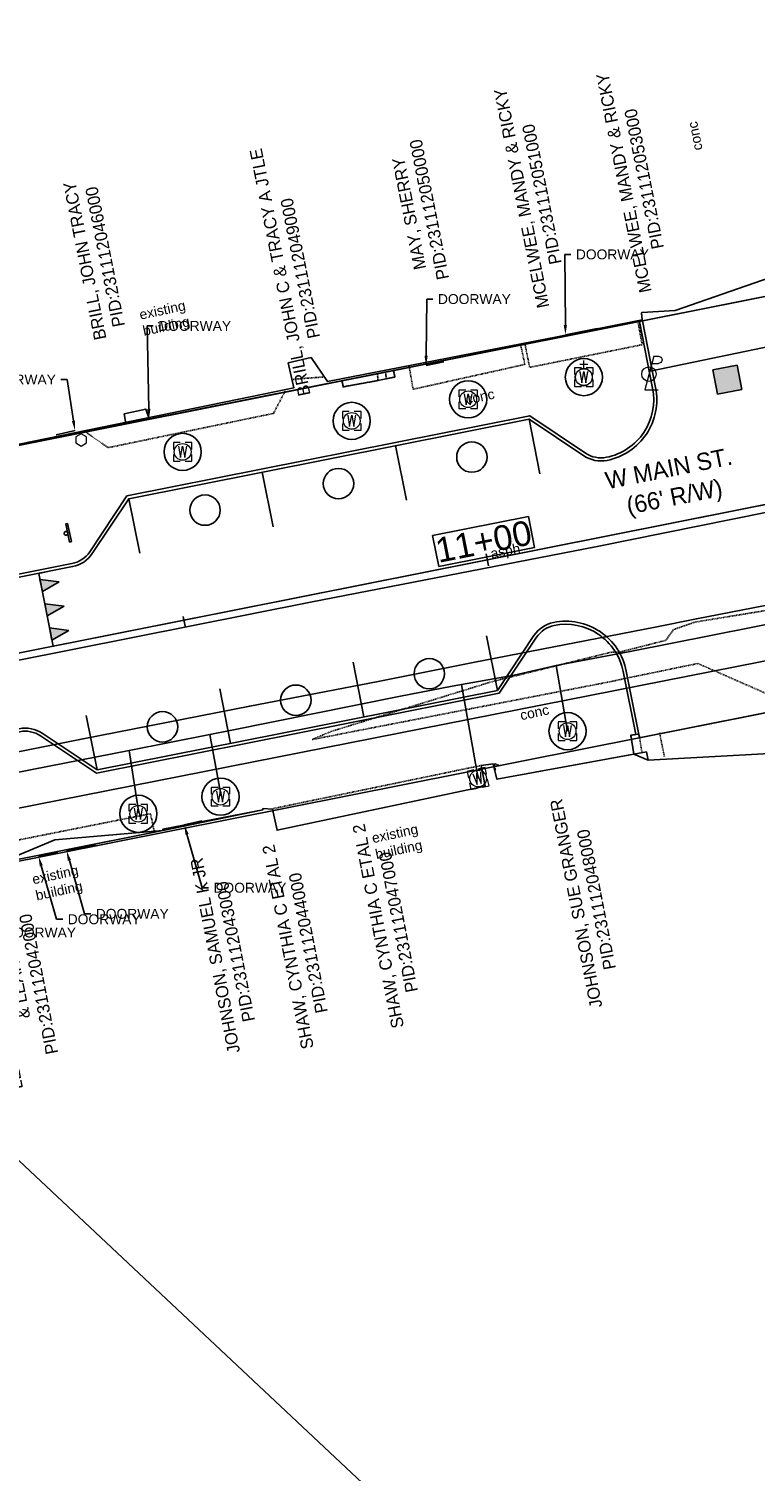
# Model space of a CAD drawing. Header units: feet. Extents: x 1743473 to 1753761, y 447116 to 448712.
# Tile 24 of 34: x 1750582 to 1750699, y 447983 to 448216. Entities that reach past the tile are written whole.
import ezdxf
from ezdxf import colors
from ezdxf.entities.mleader import LeaderData, LeaderLine
from ezdxf.math import Vec2, Vec3

# ---------------------------------------------------------------- set-up
doc = ezdxf.new("R2010")
doc.units = ezdxf.units.FT
doc.header["$MEASUREMENT"] = 0
for name, pattern in [('dsolidcl', [0]), ('elecex', [0]), ('HIDDEN', [0.09375, 0.0625, -0.03125]), ('HIDDENX2', [0.1875, 0.125, -0.0625]), ('OhDOT_USTN1', [0.055, 0.014, -0.041]), ('OhDOT_USTN2', [0.11, 0.069, -0.041]), ('OhDOT_USTN3', [0.22, 0.165, -0.055]), ('rowex', [0]), ('waterex', [0])]:
    doc.linetypes.add(name, pattern=pattern)
doc.layers.get('Defpoints').update_dxf_attribs({"color": 13})
for name, color, linetype in [('ALIGN', 7, 'Continuous'), ('BD_X_Building', 231, 'Continuous'), ('BD_X_Canopy', 2, 'OhDOT_USTN2'), ('C-STM STR', 132, 'Continuous'), ('PM_P_CL_Double_Solid', 2, 'dsolidcl'), ('PM_P_Parking_Lot_Stall', 7, 'Continuous'), ('PV_P_Curb', 120, 'Continuous'), ('PV_P_Curb_Ramp', 120, 'Continuous'), ('PV_P_EOP', 7, 'Continuous'), ('PV_P_Walk', 231, 'Continuous'), ('RD_X_Cells', 7, 'Continuous'), ('RD_X_Misc_Items', 1, 'OhDOT_USTN3'), ('RD_X_Wall', 120, 'OhDOT_USTN1'), ('RW_X_Fee_RW', 6, 'rowex'), ('SH_Text', 7, 'Continuous'), ('SN_P_Signs', 120, 'Continuous'), ('SRF-CONT EG MAJ', 9, 'HIDDENX2'), ('SRF-CONT EG MIN', 8, 'HIDDEN'), ('SRF-LBL EG.202402405', 7, 'Continuous'), ('SV_X_Control_Cells_Found', 7, 'Continuous'), ('SV_X_Random_Point', 7, 'Continuous'), ('UT_X_Electric', 1, 'elecex'), ('UT_X_Electric_Cells', 1, 'Continuous'), ('UT_X_Misc_Cells', 7, 'Continuous'), ('UT_X_Water', 133, 'waterex'), ('UT_X_Water_Cells', 133, 'Continuous'), ('XREF', 7, 'Continuous')]:
    doc.layers.add(name, color=color, linetype=linetype)
doc.layers.add('SC_Scratch1', color=7, linetype='Continuous', plot=False)
doc.layers.add('SC_Scratch2', color=1, linetype='Continuous', plot=False)
doc.styles.add('CBUS', font='font31.shx', dxfattribs={"height": 0.1})
doc.styles.add('L80', font='arial.ttf', dxfattribs={"height": 0.08})
doc.styles.add('Slanted-Normal', font='font31.shx', dxfattribs={"height": 0.14})

# ---------------------------------------------------------------- blocks, each defined once
blk = doc.blocks.new('PLP')
at = {"layer": 'UT_X_Misc_Cells', "color": 1, "linetype": 'Continuous', "lineweight": 0}
for p, q in [((0.043, 0.16), (0.085, 0.16)), ((0.026, 0.096), (0.085, 0.096))]:
    blk.add_line(p, q, dxfattribs=at)
at = {"layer": 'UT_X_Misc_Cells', "color": 1, "linetype": 'Continuous', "lineweight": 0, "flags": 128}
blk.add_lwpolyline([(0.043, 0.16), (-0.037, -0.14), (0.083, -0.14)], dxfattribs=at)
at = {"layer": 'UT_X_Misc_Cells', "color": 1, "linetype": 'Continuous', "lineweight": 0}
blk.add_circle((0, 0), 0.065, dxfattribs=at)
at = {"layer": 'UT_X_Misc_Cells', "color": 1, "linetype": 'Continuous', "lineweight": 0, "extrusion": (0, 0, -1)}
blk.add_arc((-0.086, 0.128), 0.0319, 88.8767, 271.1233, dxfattribs=at)
blk = doc.blocks.new('*U98', base_point=(1750682.303, 448160.5278, 734.762))
at = {"color": 0, "linetype": 'ByBlock', "lineweight": -2, "xscale": 17.99963239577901, "yscale": 17.99963239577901, "zscale": 17.99963239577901}
blk.add_blockref('PLP', (1750682.303, 448160.5278, 734.762), dxfattribs=at)
blk = doc.blocks.new('FLAGP')
at = {"layer": 'RD_X_Cells', "color": 1, "linetype": 'Continuous', "lineweight": 0}
for p, q in [((0, -0.055), (0, 0.08)), ((0, 0.08), (0.1, 0.04)), ((0.1, 0.04), (0, 0)), ((-0.025, -0.08), (0.025, -0.08))]:
    blk.add_line(p, q, dxfattribs=at)
blk.add_arc((0, -0.08), 0.025, 0, 180, dxfattribs=at)
blk = doc.blocks.new('*U161', base_point=(1750657.374, 448097.1, 734.47))
at = {"xscale": 6.25, "yscale": 6.25, "zscale": 6.25}
blk.add_blockref('FLAGP', (1750657.374, 448097.1, 734.47), dxfattribs=at)
blk = doc.blocks.new('POST')
at = {"layer": 'RD_X_Cells', "color": 30, "linetype": 'Continuous', "lineweight": 0, "flags": 128}
blk.add_lwpolyline([(-0.065, -0.037), (0, -0.075), (0.065, -0.037), (0.065, 0.037), (0, 0.075), (-0.065, 0.037), (-0.065, -0.037)], dxfattribs=at)
blk = doc.blocks.new('*U196', base_point=(1750590.475, 448149.887, 734.759))
at = {"layer": 'RD_X_Cells', "color": 0, "linetype": 'ByBlock', "lineweight": -2, "xscale": 13.33333333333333, "yscale": 13.33333333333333, "zscale": 13.33333333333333}
blk.add_blockref('POST', (1750590.475, 448149.887, 734.759), dxfattribs=at)
blk = doc.blocks.new('WM')
at = {"layer": 'UT_X_Water_Cells', "color": 133, "linetype": 'Continuous', "lineweight": 0, "flags": 128}
for points in [[(-0.02, 0.075), (-0.075, 0.075), (-0.075, 0.02)], [(-0.033, 0.045), (-0.017, -0.045), (0, 0.045), (0.017, -0.045), (0.033, 0.045)], [(0.075, 0.02), (0.075, 0.075), (0.02, 0.075)], [(-0.075, -0.02), (-0.075, -0.075), (-0.02, -0.075)], [(0.02, -0.075), (0.075, -0.075), (0.075, -0.02)]]:
    blk.add_lwpolyline(points, dxfattribs=at)
at = {"layer": 'UT_X_Water_Cells', "color": 133, "linetype": 'Continuous', "lineweight": 0}
blk.add_circle((0, 0), 0.0675, dxfattribs=at)
blk = doc.blocks.new('*U279', base_point=(1750654.66, 448095.162, 734.544))
at = {"xscale": 20, "yscale": 20, "zscale": 5, "rotation": 11.58130166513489}
blk.add_blockref('WM', (1750654.66, 448095.162, 734.544), dxfattribs=at)
blk = doc.blocks.new('WGV')
at = {"layer": 'UT_X_Water_Cells', "color": 133, "linetype": 'Continuous', "lineweight": 0}
for p, q in [((0, 0.07), (0, 0.134)), ((0.032, 0.102), (-0.032, 0.102))]:
    blk.add_line(p, q, dxfattribs=at)
at = {"layer": 'UT_X_Water_Cells', "color": 133, "linetype": 'Continuous', "lineweight": 0, "flags": 128}
blk.add_lwpolyline([(-0.032, 0.041), (-0.016, -0.045), (0, 0.041), (0.016, -0.045), (0.032, 0.041)], dxfattribs=at)
at = {"layer": 'UT_X_Water_Cells', "color": 133, "linetype": 'Continuous', "lineweight": 0, "extrusion": (0, 0, -1)}
blk.add_arc((0, 0), 0.07, 330.0184, 29.9816, dxfattribs=at)
at = {"layer": 'UT_X_Water_Cells', "color": 133, "linetype": 'Continuous', "lineweight": 0}
for start, end in [(60.0184, 120.0157), (330.0184, 29.9816), (239.9843, 299.9816)]:
    blk.add_arc((0, 0), 0.07, start, end, dxfattribs=at)
blk = doc.blocks.new('Dim1')
h = blk.add_hatch(color=4)
h.dxf.hatch_style = 1
h.paths.add_polyline_path([(0, 0), (-1, -0.2), (-1, 0.2)])
at = {"color": 4}
blk.add_lwpolyline([(0, 0), (-1, -0.2), (-1, 0.2), (0, 0)], dxfattribs=at)
blk = doc.blocks.new('*U318')
at = {"color": 0}
blk.add_lwpolyline([(0.014, 0.08), (0.045, -0.067), (0.03, -0.07), (-0.001, 0.076)], close=True, dxfattribs=at)
blk.add_ellipse((0, 0), major_axis=(0.0057, 0.0138), ratio=1, start_param=0.600292, end_param=6.883477, dxfattribs=at)
blk = doc.blocks.new('2024.02405 EX BASE_1')
at = {"layer": 'BD_X_Building', "flags": 128}
for points in [[(1750681.08, 448170.43), (1750681.21, 448169.3)], [(1750681.08, 448170.43), (1750681.21, 448169.3)], [(1750622.15, 448086.82), (1750655.81, 448093.95), (1750655.17, 448097.27), (1750657.08, 448097.52), (1750657.71, 448095.04), (1750681.88, 448099.46), (1750682.17, 448098.15)], [(1750682.17, 448098.15), (1750681.88, 448099.46)], [(1750622.15, 448086.82), (1750621.43, 448090.22), (1750619.85, 448090.32), (1750619.83, 448090.1), (1750603.67, 448086.97), (1750603.66, 448086.76), (1750570.91, 448080.26)]]:
    blk.add_lwpolyline(points, dxfattribs=at)
at = {"layer": 'BD_X_Building'}
for points in [[(1750668.79, 448166.88), (1750673.93, 448167.91)], [(1750649.14, 448162.53), (1750646.24, 448161.91)], [(1750597.71, 448152.52), (1750597.4, 448154.09), (1750600.9, 448154.89), (1750601.44, 448153.32)], [(1750586.42, 448150.69), (1750589.47, 448151.39)], [(1750607.14, 448087.69), (1750610, 448088.31)], [(1750588.11, 448083.48), (1750592.8, 448084.46)], [(1750583.57, 448082.6), (1750586.71, 448083.2)]]:
    blk.add_lwpolyline(points, dxfattribs=at)
at = {"layer": 'BD_X_Canopy', "flags": 128}
for points in [[(1750680.53, 448169.02), (1750681.21, 448165.28), (1750663, 448161.62), (1750662.25, 448165.37)], [(1750661.55, 448165.27), (1750662.23, 448162.09), (1750644.15, 448158.08), (1750643.51, 448161.82)], [(1750623.46, 448157.79), (1750621.57, 448154.18), (1750594.84, 448148.64), (1750591.33, 448151.07)], [(1750684.79, 448098.73), (1750684, 448102.66)], [(1750655.14, 448097.27), (1750621.58, 448090.32)], [(1750572.43, 448080.9), (1750571.9, 448083.56), (1750601.68, 448089.48), (1750602.27, 448086.71)]]:
    blk.add_lwpolyline(points, dxfattribs=at)
at = {"layer": 'RD_X_Misc_Items', "flags": 128}
for points in [[(1750640.98, 448161.08), (1750641.19, 448160.06), (1750639.8, 448159.77), (1750639.71, 448160.84)], [(1750638.39, 448160.54), (1750638.47, 448159.49), (1750632.84, 448158.47), (1750632.65, 448159.47)]]:
    blk.add_lwpolyline(points, dxfattribs=at)
at = {"layer": 'RD_X_Wall', "flags": 128}
blk.add_lwpolyline([(1750681.17, 448099.33), (1750680.69, 448102.36), (1750679.35, 448102.16), (1750679.88, 448099.09)], dxfattribs=at)
at = {"layer": 'RW_X_Fee_RW'}
blk.add_lwpolyline([(1750752.93, 448183.38), (1750347.15, 448102.75), (1750322.16, 448232.37), (1750727.65, 448312.94)], close=True, dxfattribs=at)
blk.add_lwpolyline([(1750421.27, 447718.4), (1750359.65, 448037.95), (1750765.56, 448118.6)], dxfattribs=at)
at = {"layer": 'SC_Scratch1', "flags": 128}
blk.add_lwpolyline([(1750297.91, 448057.87), (1750322.19, 448063.16), (1750388.45, 448076.31), (1750437.35, 448086.06), (1750484.75, 448095.45), (1750531.62, 448104.49), (1750532.22, 448104.63), (1750579.58, 448114.16), (1750627.55, 448123.65), (1750673.94, 448132.65), (1750723.32, 448142.61), (1750770.45, 448152.48), (1750792.28, 448157.14), (1750824.59, 448164.21), (1750874.9, 448175.04), (1750923.6, 448186.26), (1750974.02, 448199.05), (1751025.28, 448212.84)], dxfattribs=at)
at = {"layer": 'SC_Scratch2'}
for centre in [(1750671.77, 448160.04, 734.43), (1750653.06, 448156.46, 734.43), (1750634.23, 448152.97, 734.43), (1750606.88, 448147.96, 734.42), (1750669.13, 448102.82, 734.59), (1750613, 448092.23, 734.59), (1750599.7, 448089.47, 734.59)]:
    blk.add_circle(centre, 3, dxfattribs=at)
at = {"layer": 'UT_X_Electric', "flags": 128}
for points in [[(1750810.51, 448187.57), (1750682.48, 448161.03)], [(1750571.28, 448088.58), (1750774.45, 448128.61)]]:
    blk.add_lwpolyline(points, dxfattribs=at)
at = {"layer": 'UT_X_Water'}
for points, elevation in [([(1750460.8, 448072.55), (1750502.3, 448080.74), (1750506.21, 448081.59), (1750531.37, 448086.54), (1750574.02, 448094.93), (1750582.52, 448096.61), (1750598.21, 448099.71), (1750611.28, 448102.3), (1750614.55, 448102.94), (1750641.82, 448108.41), (1750650.48, 448110.11), (1750660.48, 448111.88), (1750667.31, 448113.43), (1750679.25, 448115.7), (1750797.75, 448139.17), (1750801.7, 448139.53), (1750804.4, 448140.52), (1750811.05, 448142.16), (1750831.44, 448147.32), (1750880.9, 448160.24), (1750883.48, 448160.91), (1750888.02, 448162.05), (1750897.38, 448164.55), (1750965.43, 448182.32)], 734.56), ([(1750451.03, 448074.21), (1750494.02, 448082.64), (1750525.25, 448088.67), (1750552.71, 448094.03), (1750568.07, 448097.08), (1750590.77, 448101.6), (1750617.74, 448106.87), (1750638.51, 448110.87), (1750653.87, 448113.93), (1750683.29, 448119.63), (1750689.99, 448120.98), (1750719.42, 448126.69), (1750726.11, 448128.04), (1750751.28, 448132.99), (1750775.82, 448137.67), (1750786.44, 448139.8), (1750805.87, 448143.65)], 734.55), ([(1750669.13, 448102.82), (1750667.31, 448113.43)], 734.59), ([(1750654.66, 448095.16), (1750651.97, 448110.38)], 734.54), ([(1750613.09, 448092.31), (1750611.28, 448102.3)], 734.59), ([(1750599.78, 448089.56), (1750598.21, 448099.7)], 734.59)]:
    blk.add_lwpolyline(points, dxfattribs=dict(at, elevation=elevation))
at = {"layer": 'SV_X_Control_Cells_Found'}
blk.add_blockref('*U196', (1750590.48, 448149.89, 734.76), dxfattribs=at)
at = {"layer": 'SV_X_Random_Point'}
blk.add_blockref('*U161', (1750657.37, 448097.1, 734.47), dxfattribs=at)
at = {"layer": 'UT_X_Electric_Cells'}
blk.add_blockref('*U98', (1750682.3, 448160.53, 734.76), dxfattribs=at)
at = {"layer": 'UT_X_Water_Cells', "xscale": 20, "yscale": 20, "zscale": 20}
for name, p in [('WM', (1750671.77, 448160.04, 734.43)), ('WGV', (1750671.77, 448160.04, 734.43)), ('WM', (1750653.06, 448156.46, 734.43)), ('WM', (1750634.23, 448152.97, 734.43)), ('WM', (1750606.88, 448147.96, 734.43)), ('WM', (1750669.13, 448102.82, 734.6)), ('WM', (1750613, 448092.23, 734.6)), ('WM', (1750599.7, 448089.47, 734.6))]:
    blk.add_blockref(name, p, dxfattribs=at)
at = {"layer": 'UT_X_Water_Cells'}
blk.add_blockref('*U279', (1750654.66, 448095.16, 734.54), dxfattribs=at)
at = {"layer": 'SC_Scratch1', "char_height": 1.6, "attachment_point": 1, "style": 'L80'}
for s, insert, width, rotation in [('conc', (1750689.42, 448196.53), 4.7112, 101), ('existing building', (1750599.73, 448170.88), 7.5718, 12.0964), ('conc', (1750652.48, 448157.17), 4.7112, 12.0964), ('asph', (1750656.54, 448132.27), 4.7112, 11.2251), ('conc', (1750661.31, 448106.14), 4.7112, 12.0964), ('existing building', (1750637.34, 448086.28), 7.5718, 12.0964), ('existing building', (1750582.39, 448079.62), 7.5718, 12.0964)]:
    blk.add_mtext(s, dxfattribs=dict(at, insert=insert, width=width, rotation=rotation))
at = {"layer": 'SH_Text', "attachment_point": 1, "style": 'CBUS'}
for s, insert, char_height, width, rotation in [('\\pxqc;MCELWEE, MANDY & RICKY\\PPID:231112053000', (1750681.36, 448170.61), 2, 42.0375, 101.238), ('\\pxqc;MCELWEE, MANDY & RICKY\\PPID:231112051000', (1750664.82, 448168.13), 2, 42.0375, 101.238), ('\\pxqc;MAY, SHERRY\\PPID:231112050000', (1750646.62, 448165.66), 2, 42.0375, 101.238), ('\\pxqc;BRILL, JOHN C & TRACY A JTLE\\PPID:231112049000', (1750625.39, 448157.94), 2, 38.4196, 101.238), ('\\pxqc;BRILL, JOHN TRACY\\PPID:231112046000', (1750594.79, 448154.91), 2, 48.3785, 101.238), ("\\pxqc;W MAIN ST.\\P(66' R/W)", (1750666.33, 448142.92), 2.8, 38.5326, 11.238), ('\\pxqc;JOHNSON, SUE GRANGER\\PPID:231112048000', (1750673.55, 448054.15), 2, 42.0375, 101), ('\\pxqc;SHAW, CYNTHIA C ETAL 2\\PPID:231112047000', (1750641.53, 448050.49), 2, 42.0375, 101), ('\\pxqc;JOHNSON, SAMUEL K JR\\PPID:231112043000', (1750615.16, 448045.73), 2, 42.0375, 101), ('\\pxqc;SHAW, CYNTHIA C ETAL 2\\PPID:231112044000', (1750626.94, 448047.13), 2, 42.0375, 101), ('\\pxqc;LEWIS, CHRISTOPHER G\\P\\pi-3,l4,t4;&^ILEAH K\\P\\pi0,l0,tz;PID:231112042000', (1750580.06, 448039.84), 2, 42.0375, 101)]:
    blk.add_mtext(s, dxfattribs=dict(at, insert=insert, char_height=char_height, width=width, rotation=rotation))
at = {"layer": 'SC_Scratch1'}
ml = blk.add_multileader_mtext('Standard', dxfattribs=at)
ml.set_content('se corner', color=256, style='L80')
ml.set_leader_properties()
ml.build(insert=Vec2(0, 0))
ml.multileader.update_dxf_attribs({"text_left_attachment_type": 2, "text_right_attachment_type": 2, "dogleg_length": 0.05, "arrow_head_size": 1.6, "scale": 20})
ctx = ml.context
ctx.base_point, ctx.scale, ctx.char_height, ctx.arrow_head_size, ctx.landing_gap_size, ctx.plane_origin = Vec3(1750403.81, 448188.15), 20, 1.6, 1.6, 0.8, Vec3(1750397.9, 448179.04)
ctx.left_attachment, ctx.right_attachment = 2, 2
notes = []
notes.append((ctx, [(0, (1, 1, 0), (1750402.81, 448188.15), (1, 0), 1, [(0, [(1750397.89, 448179.04)], 0, [])])]))
ctx.mtext.insert, ctx.mtext.width, ctx.mtext.flow_direction = Vec3(1750404.61, 448188.96), 9.3479, 5
ml = blk.add_multileader_mtext('Standard', dxfattribs=at)
ml.set_content('DOORWAY', color=256, style='L80')
ml.set_leader_properties()
ml.build(insert=Vec2(0, 0))
ml.multileader.update_dxf_attribs({"text_left_attachment_type": 2, "text_right_attachment_type": 2, "dogleg_length": 0.05, "arrow_head_size": 1.6, "scale": 20})
ctx = ml.context
ctx.base_point, ctx.scale, ctx.char_height, ctx.arrow_head_size, ctx.landing_gap_size, ctx.plane_origin = Vec3(1750669.68, 448179.88), 20, 1.6, 1.6, 0.8, Vec3(1750644.26, 448176.65)
ctx.left_attachment, ctx.right_attachment = 2, 2
notes.append((ctx, [(0, (1, 1, 0), (1750668.68, 448179.88), (1, 0), 1, [(0, [(1750668.79, 448166.88)], 0, [])])]))
ctx.mtext.insert, ctx.mtext.width, ctx.mtext.flow_direction = Vec3(1750670.48, 448180.68), 19.4794, 5
ml = blk.add_multileader_mtext('Standard', dxfattribs=at)
ml.set_content('DOORWAY', color=256, style='L80')
ml.set_leader_properties()
ml.build(insert=Vec2(0, 0))
ml.multileader.update_dxf_attribs({"text_left_attachment_type": 2, "text_right_attachment_type": 2, "dogleg_length": 0.05, "arrow_head_size": 1.6, "scale": 20})
ctx = ml.context
ctx.base_point, ctx.scale, ctx.char_height, ctx.arrow_head_size, ctx.landing_gap_size, ctx.plane_origin = Vec3(1750647.37, 448172.66), 20, 1.6, 1.6, 0.8, Vec3(1750621.7, 448171.67)
ctx.left_attachment, ctx.right_attachment = 2, 2
notes.append((ctx, [(0, (1, 1, 0), (1750646.37, 448172.66), (1, 0), 1, [(0, [(1750646.24, 448161.91)], 0, [])])]))
ctx.mtext.insert, ctx.mtext.width, ctx.mtext.flow_direction = Vec3(1750648.17, 448173.46), 19.4794, 5
ml = blk.add_multileader_mtext('Standard', dxfattribs=at)
ml.set_content('DOORWAY', color=256, style='L80')
ml.set_leader_properties()
ml.build(insert=Vec2(0, 0))
ml.multileader.update_dxf_attribs({"text_left_attachment_type": 2, "text_right_attachment_type": 2, "dogleg_length": 0.05, "arrow_head_size": 1.6, "scale": 20})
ctx = ml.context
ctx.base_point, ctx.scale, ctx.char_height, ctx.arrow_head_size, ctx.landing_gap_size, ctx.plane_origin = Vec3(1750602.12, 448168.32), 20, 1.6, 1.6, 0.8, Vec3(1750576.9, 448163.09)
ctx.left_attachment, ctx.right_attachment = 2, 2
notes.append((ctx, [(0, (1, 1, 0), (1750601.12, 448168.32), (1, 0), 1, [(0, [(1750601.44, 448153.32)], 0, [])])]))
ctx.mtext.insert, ctx.mtext.width, ctx.mtext.flow_direction = Vec3(1750602.92, 448169.12), 19.4794, 5
ml = blk.add_multileader_mtext('Standard', dxfattribs=at)
ml.set_content('DOORWAY', color=256, style='L80')
ml.set_leader_properties()
ml.build(insert=Vec2(0, 0))
ml.multileader.update_dxf_attribs({"text_left_attachment_type": 2, "text_right_attachment_type": 2, "dogleg_length": 0.05, "arrow_head_size": 1.6, "scale": 20})
ctx = ml.context
ctx.base_point, ctx.scale, ctx.char_height, ctx.arrow_head_size, ctx.landing_gap_size, ctx.plane_origin = Vec3(1750575.06, 448159.65), 20, 1.6, 1.6, 0.8, Vec3(1750564.94, 448161.16)
ctx.left_attachment, ctx.right_attachment, ctx.text_align_type = 2, 2, 2
notes.append((ctx, [(1, (1, 1, 0), (1750588.18, 448159.65), (-1, 0), 1, [(0, [(1750589.47, 448151.39)], 0, [])])]))
ctx.mtext.insert, ctx.mtext.width, ctx.mtext.alignment, ctx.mtext.flow_direction = Vec3(1750586.38, 448160.45), 19.4794, 3, 5
ml = blk.add_multileader_mtext('Standard', dxfattribs=at)
ml.set_content('DOORWAY', color=256, style='L80')
ml.set_leader_properties()
ml.build(insert=Vec2(0, 0))
ml.multileader.update_dxf_attribs({"text_left_attachment_type": 2, "text_right_attachment_type": 2, "dogleg_length": 0.05, "arrow_head_size": 1.6, "scale": 20})
ctx = ml.context
ctx.base_point, ctx.scale, ctx.char_height, ctx.arrow_head_size, ctx.landing_gap_size, ctx.plane_origin = Vec3(1750611.06, 448077.52), 20, 1.6, 1.6, 0.8, Vec3(1750582.6, 448097.46)
ctx.left_attachment, ctx.right_attachment = 2, 2
notes.append((ctx, [(0, (1, 1, 0), (1750610.06, 448077.52), (1, 0), 1, [(0, [(1750607.14, 448087.69)], 0, [])])]))
ctx.mtext.insert, ctx.mtext.width, ctx.mtext.flow_direction = Vec3(1750611.86, 448078.32), 19.4794, 5
ml = blk.add_multileader_mtext('Standard', dxfattribs=at)
ml.set_content('DOORWAY', color=256, style='L80')
ml.set_leader_properties()
ml.build(insert=Vec2(0, 0))
ml.multileader.update_dxf_attribs({"text_left_attachment_type": 2, "text_right_attachment_type": 2, "dogleg_length": 0.05, "arrow_head_size": 1.6, "scale": 20})
ctx = ml.context
ctx.base_point, ctx.scale, ctx.char_height, ctx.arrow_head_size, ctx.landing_gap_size, ctx.plane_origin = Vec3(1750587.49, 448072.42), 20, 1.6, 1.6, 0.8, Vec3(1750559.03, 448092.36)
ctx.left_attachment, ctx.right_attachment = 2, 2
notes.append((ctx, [(0, (1, 1, 0), (1750586.49, 448072.42), (1, 0), 1, [(0, [(1750583.57, 448082.6)], 0, [])])]))
ctx.mtext.insert, ctx.mtext.width, ctx.mtext.flow_direction = Vec3(1750588.29, 448073.22), 19.4794, 5
ml = blk.add_multileader_mtext('Standard', dxfattribs=at)
ml.set_content('DOORWAY', color=256, style='L80')
ml.set_leader_properties()
ml.build(insert=Vec2(0, 0))
ml.multileader.update_dxf_attribs({"text_left_attachment_type": 2, "text_right_attachment_type": 2, "dogleg_length": 0.05, "arrow_head_size": 1.6, "scale": 20})
ctx = ml.context
ctx.base_point, ctx.scale, ctx.char_height, ctx.arrow_head_size, ctx.landing_gap_size, ctx.plane_origin = Vec3(1750592.03, 448073.3), 20, 1.6, 1.6, 0.8, Vec3(1750563.57, 448093.24)
ctx.left_attachment, ctx.right_attachment = 2, 2
notes.append((ctx, [(0, (1, 1, 0), (1750591.03, 448073.3), (1, 0), 1, [(0, [(1750588.11, 448083.48)], 0, [])])]))
ctx.mtext.insert, ctx.mtext.width, ctx.mtext.flow_direction = Vec3(1750592.83, 448074.1), 19.4794, 5
ml = blk.add_multileader_mtext('Standard', dxfattribs=at)
ml.set_content('DOORWAY', color=256, style='L80')
ml.set_leader_properties()
ml.build(insert=Vec2(0, 0))
ml.multileader.update_dxf_attribs({"text_left_attachment_type": 2, "text_right_attachment_type": 2, "dogleg_length": 0.05, "arrow_head_size": 1.6, "scale": 20})
ctx = ml.context
ctx.base_point, ctx.scale, ctx.char_height, ctx.arrow_head_size, ctx.landing_gap_size, ctx.plane_origin = Vec3(1750577.04, 448070.28), 20, 1.6, 1.6, 0.8, Vec3(1750548.58, 448090.22)
ctx.left_attachment, ctx.right_attachment = 2, 2
notes.append((ctx, [(0, (1, 1, 0), (1750576.04, 448070.28), (1, 0), 1, [(0, [(1750573.12, 448080.45)], 0, [])])]))
ctx.mtext.insert, ctx.mtext.width, ctx.mtext.flow_direction = Vec3(1750577.84, 448071.08), 19.4794, 5
ml = blk.add_multileader_mtext('Standard', dxfattribs=at)
ml.set_content('DOORWAY\\P735.03', color=256, style='L80')
ml.set_leader_properties()
ml.build(insert=Vec2(0, 0))
ml.multileader.update_dxf_attribs({"text_left_attachment_type": 2, "text_right_attachment_type": 2, "dogleg_length": 0.05, "arrow_head_size": 1.6, "scale": 20})
ctx = ml.context
ctx.base_point, ctx.scale, ctx.char_height, ctx.arrow_head_size, ctx.landing_gap_size, ctx.plane_origin = Vec3(1750524.49, 448059.65), 20, 1.6, 1.6, 0.8, Vec3(1750496.03, 448079.59)
ctx.left_attachment, ctx.right_attachment = 2, 2
notes.append((ctx, [(0, (1, 1, 0), (1750523.49, 448059.65), (1, 0), 1, [(0, [(1750520.57, 448069.83)], 0, [])])]))
ctx.mtext.insert, ctx.mtext.width, ctx.mtext.flow_direction = Vec3(1750525.29, 448061.79), 19.4794, 5
ml = blk.add_multileader_mtext('Standard', dxfattribs=at)
ml.set_content('DOORWAY\\P735.09', color=256, style='L80')
ml.set_leader_properties()
ml.build(insert=Vec2(0, 0))
ml.multileader.update_dxf_attribs({"text_left_attachment_type": 2, "text_right_attachment_type": 2, "dogleg_length": 0.05, "arrow_head_size": 1.6, "scale": 20})
ctx = ml.context
ctx.base_point, ctx.scale, ctx.char_height, ctx.arrow_head_size, ctx.landing_gap_size, ctx.plane_origin = Vec3(1750507.7, 448056.21), 20, 1.6, 1.6, 0.8, Vec3(1750479.24, 448076.16)
ctx.left_attachment, ctx.right_attachment = 2, 2
notes.append((ctx, [(0, (1, 1, 0), (1750506.7, 448056.21), (1, 0), 1, [(0, [(1750503.77, 448066.39)], 0, [])])]))
ctx.mtext.insert, ctx.mtext.width, ctx.mtext.flow_direction = Vec3(1750508.5, 448058.35), 19.4794, 5
ml = blk.add_multileader_mtext('Standard', dxfattribs=at)
ml.set_content('DOORWAY\\P735.33', color=256, style='L80')
ml.set_leader_properties()
ml.build(insert=Vec2(0, 0))
ml.multileader.update_dxf_attribs({"text_left_attachment_type": 2, "text_right_attachment_type": 2, "dogleg_length": 0.05, "arrow_head_size": 1.6, "scale": 20})
ctx = ml.context
ctx.base_point, ctx.scale, ctx.char_height, ctx.arrow_head_size, ctx.landing_gap_size, ctx.plane_origin = Vec3(1750486.25, 448052.2), 20, 1.6, 1.6, 0.8, Vec3(1750457.79, 448072.14)
ctx.left_attachment, ctx.right_attachment = 2, 2
notes.append((ctx, [(0, (1, 1, 0), (1750485.25, 448052.2), (1, 0), 1, [(0, [(1750482.32, 448062.38)], 0, [])])]))
ctx.mtext.insert, ctx.mtext.width, ctx.mtext.flow_direction = Vec3(1750487.05, 448054.34), 19.4794, 5
ml = blk.add_multileader_mtext('Standard', dxfattribs=at)
ml.set_content('DOORWAY', color=256, style='L80')
ml.set_leader_properties()
ml.build(insert=Vec2(0, 0))
ml.multileader.update_dxf_attribs({"text_left_attachment_type": 2, "text_right_attachment_type": 2, "dogleg_length": 0.05, "arrow_head_size": 1.6, "scale": 20})
ctx = ml.context
ctx.base_point, ctx.scale, ctx.char_height, ctx.arrow_head_size, ctx.landing_gap_size, ctx.plane_origin = Vec3(1750427.79, 448040.42), 20, 1.6, 1.6, 0.8, Vec3(1750399.33, 448060.36)
ctx.left_attachment, ctx.right_attachment = 2, 2
notes.append((ctx, [(0, (1, 1, 0), (1750426.79, 448040.42), (1, 0), 1, [(0, [(1750423.87, 448050.59)], 0, [])])]))
ctx.mtext.insert, ctx.mtext.width, ctx.mtext.flow_direction = Vec3(1750428.59, 448041.22), 19.4794, 5
ml = blk.add_multileader_mtext('Standard', dxfattribs=at)
ml.set_content('"trusted healthcare"', color=256, style='L80')
ml.set_leader_properties()
ml.build(insert=Vec2(0, 0))
ml.multileader.update_dxf_attribs({"text_left_attachment_type": 2, "text_right_attachment_type": 2, "dogleg_length": 0.05, "arrow_head_size": 1.6, "scale": 20})
ctx = ml.context
ctx.base_point, ctx.scale, ctx.char_height, ctx.arrow_head_size, ctx.landing_gap_size, ctx.plane_origin = Vec3(1750388.94, 448027.43, 735.1), 20, 1.6, 1.6, 0.8, Vec3(1750360.48, 448047.37, 735.1)
ctx.left_attachment, ctx.right_attachment = 2, 2
notes.append((ctx, [(0, (1, 1, 0), (1750387.94, 448027.43, 735.1), (1, 0), 1, [(0, [(1750360.48, 448047.37, 735.1)], 0, [])])]))
ctx.mtext.insert, ctx.mtext.width, ctx.mtext.flow_direction = Vec3(1750389.74, 448028.24, 735.1), 19.4794, 5
ml = blk.add_multileader_mtext('Standard', dxfattribs=at)
ml.set_content('DOORWAY', color=256, style='L80')
ml.set_leader_properties()
ml.build(insert=Vec2(0, 0))
ml.multileader.update_dxf_attribs({"text_left_attachment_type": 2, "text_right_attachment_type": 2, "dogleg_length": 0.05, "arrow_head_size": 1.6, "scale": 20})
ctx = ml.context
ctx.base_point, ctx.scale, ctx.char_height, ctx.arrow_head_size, ctx.landing_gap_size, ctx.plane_origin = Vec3(1750404.98, 448035.73), 20, 1.6, 1.6, 0.8, Vec3(1750376.52, 448055.67)
ctx.left_attachment, ctx.right_attachment = 2, 2
notes.append((ctx, [(0, (1, 1, 0), (1750403.98, 448035.73), (1, 0), 1, [(0, [(1750401.06, 448045.91)], 0, [])])]))
ctx.mtext.insert, ctx.mtext.width, ctx.mtext.flow_direction = Vec3(1750405.78, 448036.53), 19.4794, 5
for ctx, leaders in notes:
    for number, flags, end, landing, length, lines in leaders:
        leader = LeaderData()
        leader.index, (leader.has_last_leader_line, leader.has_dogleg_vector, leader.attachment_direction) = number, flags
        leader.last_leader_point, leader.dogleg_vector, leader.dogleg_length = Vec3(end), Vec3(landing), length
        for number, points, colour, breaks in lines:
            line = LeaderLine()
            line.index, line.vertices, line.color, line.breaks = number, Vec3.list(points), colors.encode_raw_color(colour), breaks
            leader.lines.append(line)
        ctx.leaders.append(leader)
blk = doc.blocks.new('2024.02405 PROP BASE_1')
at = {"layer": 'SH_Text'}
h = blk.add_hatch(color=256, dxfattribs=at)
h.dxf.hatch_style = 1
h.paths.add_polyline_path([(1750586.93, 448126.95), (1750584.19, 448125.38), (1750583.8, 448127.34)])
h = blk.add_hatch(color=256, dxfattribs=at)
h.dxf.hatch_style = 1
h.paths.add_polyline_path([(1750587.71, 448123.02), (1750584.97, 448121.46), (1750584.58, 448123.42)])
h = blk.add_hatch(color=256, dxfattribs=at)
h.dxf.hatch_style = 1
h.paths.add_polyline_path([(1750588.49, 448119.1), (1750585.74, 448117.53), (1750585.35, 448119.5)])
at = {"layer": 'Defpoints', "color": 6}
for points in [[(1750585.56, 448128.71), (1750583.6, 448128.32), (1750585.94, 448116.55), (1750587.9, 448116.94)], [(1750585.94, 448116.55), (1750583.6, 448128.32)]]:
    blk.add_lwpolyline(points, dxfattribs=at)
at = {"layer": 'PM_P_CL_Double_Solid'}
blk.add_line((1750587.9, 448116.94), (1750745.62, 448148.28), dxfattribs=at)
at = {"layer": 'PM_P_Parking_Lot_Stall'}
for points in [[(1750662.91, 448153.26), (1750664.66, 448144.43)], [(1750641.33, 448148.97), (1750643.09, 448140.14)], [(1750619.75, 448144.68), (1750621.51, 448135.85)], [(1750598.17, 448140.39), (1750599.93, 448131.57)], [(1750656.02, 448118.24), (1750657.78, 448109.42)], [(1750634.45, 448113.96), (1750636.2, 448105.13)], [(1750612.87, 448109.67), (1750614.62, 448100.84)], [(1750591.29, 448105.38), (1750593.04, 448096.55)]]:
    blk.add_lwpolyline(points, dxfattribs=at)
at = {"layer": 'PV_P_Curb'}
for points in [[(1750681.24, 448169.13), (1750680.75, 448169.04), (1750682.89, 448158.25, -0.414214), (1750675.42, 448147.08, -0.198912), (1750672.05, 448147.75), (1750663.01, 448153.79), (1750597.87, 448140.84), (1750591.84, 448131.81, -0.198912), (1750588.97, 448129.9), (1750569.57, 448126.05, -0.413844), (1750558.41, 448133.5), (1750556.25, 448144.3), (1750555.76, 448144.2)], [(1750680.17, 448102.28), (1750678.15, 448112.44, 0.414214), (1750666.98, 448119.91, 0.198912), (1750664.12, 448118), (1750658.08, 448108.97), (1750592.94, 448096.02), (1750583.91, 448102.06, 0.198912), (1750580.53, 448102.73), (1750576.79, 448101.99, 0.414214), (1750569.32, 448090.82), (1750571.4, 448080.36), (1750570.91, 448080.26)]]:
    blk.add_lwpolyline(points, format="xyb", dxfattribs=at)
blk.add_lwpolyline([(1750680.66, 448102.38), (1750680.17, 448102.28)], dxfattribs=at)
at = {"layer": 'PV_P_Curb_Ramp', "color": 6}
blk.add_lwpolyline([(1750632.65, 448159.47), (1750632.84, 448158.47), (1750638.47, 448159.49), (1750641.19, 448160.06), (1750640.98, 448161.08)], dxfattribs=at)
at = {"layer": 'PV_P_EOP'}
for points in [[(1750747.23, 448265.24), (1750761.84, 448185.16, -0.409603), (1750753.95, 448173.55), (1750739.22, 448170.63, -0.414214), (1750733.34, 448174.56), (1750732.4, 448179.3), (1750681.24, 448169.13), (1750683.38, 448158.34, -0.414214), (1750675.52, 448146.59, -0.198912), (1750671.77, 448147.33), (1750662.91, 448153.26), (1750598.17, 448140.39), (1750592.25, 448131.54, -0.198912), (1750589.07, 448129.41), (1750569.67, 448125.56, -0.413844), (1750557.92, 448133.4), (1750555.76, 448144.2), (1750546.3, 448142.32)], [(1750782.09, 448113.55), (1750781.09, 448118.62, 0.414214), (1750763.45, 448130.41), (1750746.65, 448127.07), (1750725.07, 448122.79), (1750716.21, 448128.71, 0.198912), (1750712.46, 448129.46), (1750711.22, 448129.21, 0.414214), (1750703.36, 448117.45), (1750705.5, 448106.67), (1750680.78, 448101.75), (1750678.64, 448112.54, 0.414214), (1750666.88, 448120.4, 0.198912), (1750663.7, 448118.28), (1750657.78, 448109.42), (1750593.04, 448096.55), (1750584.18, 448102.48, 0.198912), (1750580.43, 448103.22)]]:
    blk.add_lwpolyline(points, format="xyb", dxfattribs=at)
at = {"layer": 'PV_P_Walk'}
for points in [[(1750680.75, 448169.04), (1750558.68, 448144.67), (1750556.25, 448144.3)], [(1750571.4, 448080.36), (1750577.16, 448081.5), (1750603.66, 448086.76), (1750603.67, 448086.97), (1750619.83, 448090.1), (1750619.85, 448090.32), (1750621.43, 448090.22), (1750622.15, 448086.82), (1750655.81, 448093.95), (1750655.17, 448097.27), (1750657.08, 448097.52), (1750657.71, 448095.04), (1750679.88, 448099.09), (1750679.35, 448102.16), (1750680.17, 448102.28)]]:
    blk.add_lwpolyline(points, dxfattribs=at)
at = {"layer": 'SC_Scratch1'}
for centre in [(1750653.66, 448147.12), (1750632.08, 448142.83), (1750610.5, 448138.55), (1750646.77, 448112.11), (1750625.19, 448107.82), (1750603.62, 448103.53)]:
    blk.add_circle(centre, 2.46, dxfattribs=at)
at = {"layer": 'SH_Text'}
for points in [[(1750586.93, 448126.95), (1750584.19, 448125.38), (1750583.8, 448127.34)], [(1750587.71, 448123.02), (1750584.97, 448121.46), (1750584.58, 448123.42)], [(1750588.49, 448119.1), (1750585.74, 448117.53), (1750585.35, 448119.5)]]:
    blk.add_lwpolyline(points, close=True, dxfattribs=at)
at = {"layer": 'SN_P_Signs', "color": 1, "xscale": 20, "yscale": 20, "zscale": 20}
blk.add_blockref('*U318', (1750588, 448134.79), dxfattribs=at)
at = {"layer": 'Defpoints', "color": 6}
ml = blk.add_multileader_mtext('Standard', dxfattribs=at)
ml.set_content('EXISTING DIMENSIONS SUFFICE FOR ADA PARKING PER R310.2.1 EXCEPTION 2', color=6, style='Slanted-Normal')
ml.set_leader_properties()
ml.set_arrow_properties(name='Dim1')
ml.build(insert=Vec2(0, 0))
ml.multileader.update_dxf_attribs({"text_left_attachment_type": 2, "text_right_attachment_type": 2, "dogleg_length": 0.05, "arrow_head_size": 2.5, "scale": 20})
ctx = ml.context
ctx.base_point, ctx.scale, ctx.char_height, ctx.arrow_head_size, ctx.landing_gap_size, ctx.plane_origin = Vec3(1750686.55, 447934.93), 20, 2.8, 2.5, 0.8, Vec3(1750522.07, 448087.92)
ctx.left_attachment, ctx.right_attachment = 2, 2
notes = []
notes.append((ctx, [(0, (1, 1, 0), (1750685.55, 447934.93), (1, 0), 1, [(0, [(1750522.07, 448087.92)], 0, [])])]))
ctx.mtext.insert, ctx.mtext.width, ctx.mtext.flow_direction = Vec3(1750687.35, 447940.99), 65.2243, 5
for ctx, leaders in notes:
    for number, flags, end, landing, length, lines in leaders:
        leader = LeaderData()
        leader.index, (leader.has_last_leader_line, leader.has_dogleg_vector, leader.attachment_direction) = number, flags
        leader.last_leader_point, leader.dogleg_vector, leader.dogleg_length = Vec3(end), Vec3(landing), length
        for number, points, colour, breaks in lines:
            line = LeaderLine()
            line.index, line.vertices, line.color, line.breaks = number, Vec3.list(points), colors.encode_raw_color(colour), breaks
            leader.lines.append(line)
        ctx.leaders.append(leader)

msp = doc.modelspace()

# ---------------------------------------------------------------- hatches: boundary and pattern name
at = {"layer": 'C-STM STR', "linetype": 'Continuous', "lineweight": -3}
msp.add_hatch(color=132, dxfattribs=at).paths.add_polyline_path([(1750696.55, 448161.98), (1750692.63, 448161.2), (1750693.41, 448157.28), (1750697.33, 448158.06)], flags=0)

# ---------------------------------------------------------------- linework, layer by layer
at = {"layer": 'ALIGN', "color": 2, "linetype": 'Continuous', "lineweight": -3}
msp.add_line((1750607.3, 448119.78), (1750606.98, 448121.35), dxfattribs=at)
at = {"layer": 'ALIGN', "color": 2, "linetype": 'Continuous', "lineweight": -3, "flags": 128}
msp.add_lwpolyline([(1749575.9, 447923.12), (1750285.89, 448055.81, 0.00712), (1750291.48, 448056.94), (1750351.91, 448070.02, -0.004274), (1750355.26, 448070.72), (1750790.01, 448157.1, 0.004093), (1750793.21, 448157.76), (1750938.26, 448189.06, 0.01293), (1750948.31, 448191.5), (1751026.94, 448212.78)], format="xyb", dxfattribs=at)
at = {"layer": 'C-STM STR', "color": 132, "linetype": 'Continuous', "lineweight": -3}
for p, q in [((1750696.55, 448161.98), (1750692.63, 448161.2)), ((1750692.63, 448161.2), (1750693.41, 448157.28)), ((1750697.33, 448158.06), (1750696.55, 448161.98)), ((1750693.41, 448157.28), (1750697.33, 448158.06))]:
    msp.add_line(p, q, dxfattribs=at)
at = {"layer": 'PV_P_Curb'}
msp.add_lwpolyline([(1750681.24, 448169.13), (1750680.75, 448169.04)], dxfattribs=at)
at = {"layer": 'SRF-CONT EG MAJ', "color": 9, "linetype": 'HIDDENX2', "lineweight": -3, "elevation": 735, "flags": 128}
msp.add_lwpolyline([(1750629.8, 448160.07), (1750625.69, 448159.77), (1750624.56, 448159.61)], dxfattribs=at)
at = {"layer": 'SRF-CONT EG MIN', "color": 8, "linetype": 'HIDDEN', "lineweight": -3, "elevation": 734, "flags": 128}
msp.add_lwpolyline([(1750848.03, 448039.88), (1750842.98, 448045.36), (1750834.71, 448056.49), (1750833.98, 448059.77), (1750832.62, 448066.06), (1750831.93, 448070.86), (1750832.07, 448071.07), (1750832.03, 448071.18), (1750831.69, 448071.85), (1750830.96, 448073.37), (1750829.95, 448078.25), (1750829.43, 448080.79), (1750828.84, 448083.69), (1750828.6, 448084.54), (1750827.59, 448080.56), (1750827.44, 448074.8), (1750824.82, 448073.04), (1750824.69, 448070.09), (1750818.27, 448028.52), (1750807.18, 448060.32), (1750802.57, 448073.49), (1750802.38, 448073.97), (1750802.26, 448074.42), (1750802.08, 448074.86), (1750798.03, 448085.72), (1750792.81, 448113.63), (1750790.33, 448120.8), (1750790.56, 448122.16), (1750785.06, 448126.83), (1750782.37, 448132.8), (1750782.42, 448133.52), (1750782.31, 448134.11), (1750782.55, 448134.55), (1750775.66, 448134.96), (1750775.51, 448134.95), (1750775.06, 448135.14), (1750774.78, 448135.2), (1750771.16, 448135.34), (1750769.65, 448135.21), (1750762.22, 448133.39), (1750750.03, 448130.3), (1750689.75, 448120.45), (1750686.27, 448119.24), (1750685.05, 448117.51), (1750677.56, 448115.6), (1750676.09, 448115.56), (1750656.99, 448110.85), (1750630.91, 448102.78), (1750627.85, 448101.48), (1750631.08, 448102.09), (1750633.16, 448102.51), (1750676.37, 448110.88), (1750677.15, 448111.06), (1750679.12, 448111.48), (1750690.21, 448113.76), (1750704.04, 448107.69), (1750705.35, 448107.41), (1750705.87, 448107.24), (1750710.84, 448108.26), (1750713.17, 448108.52), (1750713.28, 448108.46), (1750714.84, 448109.37), (1750719.05, 448109.53), (1750726.94, 448110.48), (1750730.89, 448111.97), (1750732.49, 448115.16), (1750738.59, 448116.17), (1750740.16, 448114.06), (1750740.35, 448113.84), (1750761.25, 448117.82), (1750763.12, 448117.95), (1750765.11, 448112.76), (1750765.14, 448112.6)], dxfattribs=at)
at = {"layer": 'SRF-LBL EG.202402405', "color": 7, "linetype": 'Continuous', "lineweight": -3, "flags": 128}
for points in [[(1750573.78, 448147.85), (1750620.19, 448157.32), (1750624.84, 448158.29), (1750623.97, 448162.37), (1750627.65, 448163.2), (1750630.29, 448159.36), (1750667.47, 448166.53), (1750681.21, 448169.3), (1750681.08, 448170.43), (1750681.16, 448170.48), (1750686.53, 448170.8), (1750703.16, 448176.6), (1750703.88, 448176.82), (1750710.33, 448176.53), (1750727.64, 448192.07), (1750735.49, 448211.19), (1750735.51, 448211.36), (1750734.82, 448213.2), (1750747.15, 448215.78), (1750746.25, 448220.13)], [(1750711.69, 448099.77), (1750682.17, 448098.15), (1750679.88, 448099.09), (1750657.71, 448095.04), (1750657.08, 448097.52), (1750655.17, 448097.27), (1750655.81, 448093.95), (1750635.45, 448089.64), (1750633.4, 448089.2), (1750622.15, 448086.82), (1750621.43, 448090.22), (1750619.85, 448090.32), (1750619.83, 448090.1), (1750603.66, 448086.76), (1750586.22, 448085.28), (1750577.17, 448081.5)]]:
    msp.add_lwpolyline(points, dxfattribs=at)

# ---------------------------------------------------------------- next in the draw order: texts
at = {"layer": 'ALIGN', "color": 2, "linetype": 'Continuous', "lineweight": -3, "insert": (1750655.95, 448131.48), "char_height": 4, "width": 14.9667, "attachment_point": 8, "rotation": 11.238, "style": 'L80', "bg_fill": 3, "box_fill_scale": 1.125, "bg_fill_color": 256, "bg_fill_true_color": 13158600, "bg_fill_transparency": 0}
msp.add_mtext('11+00', dxfattribs=at)

# ---------------------------------------------------------------- next in the draw order: linework, layer by layer
at = {"layer": 'ALIGN', "color": 7, "linetype": 'Continuous', "lineweight": -3}
for p, q in [((1750662.81, 448137.52), (1750647.3, 448134.44)), ((1750663.8, 448132.53), (1750662.81, 448137.52)), ((1750647.3, 448134.44), (1750648.29, 448129.45)), ((1750648.29, 448129.45), (1750663.8, 448132.53))]:
    msp.add_line(p, q, dxfattribs=at)
at = {"layer": 'ALIGN', "color": 2, "linetype": 'Continuous', "lineweight": -3}
msp.add_line((1750656.34, 448129.52), (1750655.95, 448131.48), dxfattribs=at)

# ---------------------------------------------------------------- next in the draw order: block references
at = {"layer": 'XREF'}
for name in ['2024.02405 EX BASE_1', '2024.02405 PROP BASE_1']:
    msp.add_blockref(name, (0, 0), dxfattribs=at)

doc.saveas('drawing.dxf')
